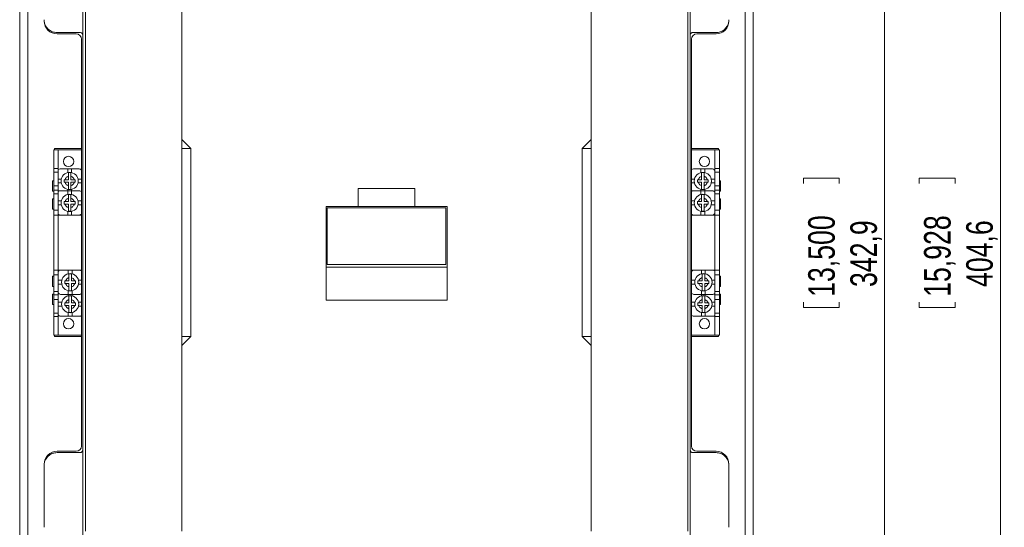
# Model space of a CAD drawing. Header units: millimetres. Extents: x 0 to 1189, y 0 to 841.
# Tile 4 of 10: x 172 to 427, y 499 to 631. Entities that reach past the tile are written whole.
import ezdxf

# ---------------------------------------------------------------- set-up
doc = ezdxf.new("R2010")
doc.units = ezdxf.units.MM
doc.styles.add('SLDTEXTSTYLE3', font='TXT', dxfattribs={"width": 0.75})
doc.dimstyles.new('SLDDIMSTYLE1', dxfattribs={"dimtxt": 6.879167, "dimasz": 6, "dimexe": 0, "dimexo": 0.0625, "dimgap": 1.719792, "dimtad": 2, "dimdec": 1, "dimlfac": 1.5, "dimrnd": 1e-09, "dimzin": 12, "dimdsep": 46, "dimtxsty": 'SLDTEXTSTYLE3', "dimblk1": 'CLOSED', "dimblk2": 'CLOSED', "dimsah": 1, "dimcen": 0.09, "dimadec": 0, "dimazin": 0, "dimtfac": 1, "dimtofl": 0, "dimtmove": 0, "dimatfit": 3, "dimldrblk": 'CLOSED', "dimfxl": 1, "dimtolj": 1, "dimtzin": 12, "dimarcsym": 0})

# ---------------------------------------------------------------- blocks, each defined once
blk = doc.blocks.new('_CLOSED')
at = {"color": 0, "linetype": 'ByBlock', "lineweight": -2}
for p, q in [((-1, 0.166667), (0, 0)), ((-1, 0.166667), (-1, -0.166667)), ((0, 0), (-1, -0.166667)), ((0, 0), (-1, 0))]:
    blk.add_line(p, q, dxfattribs=at)
blk = doc.blocks.new('*D8')
at = {"color": 7, "linetype": 'Continuous', "lineweight": 0}
for p, q in [((323.28, 687.34), (397.33, 687.34)), ((396.33, 687.34), (396.33, 458.74)), ((375.3, 589.73), (384.58, 589.73)), ((375.3, 589.73), (375.3, 588.34)), ((384.58, 589.73), (384.58, 588.34)), ((375.3, 556.22), (375.3, 557.61)), ((375.3, 556.22), (384.58, 556.22)), ((384.58, 556.22), (384.58, 557.61)), ((320.05, 458.74), (397.33, 458.74))]:
    blk.add_line(p, q, dxfattribs=at)
at = {"color": 7, "linetype": 'Continuous', "lineweight": 0, "xscale": 6, "yscale": 6}
for p, rotation in [((396.33, 687.34, 0.07), 90), ((396.33, 458.74, 0.07), 270)]:
    blk.add_blockref('_CLOSED', p, dxfattribs=dict(at, rotation=rotation))
at = {"color": 7, "linetype": 'Continuous', "lineweight": 0, "char_height": 6.879, "attachment_point": 1, "rotation": 90, "style": 'SLDTEXTSTYLE3'}
for s, insert in [('13,500', (376.54, 559)), ('342,9', (387.46, 561.55))]:
    blk.add_mtext(s, dxfattribs=dict(at, insert=insert))
blk = doc.blocks.new('*D9')
at = {"color": 7, "linetype": 'Continuous', "lineweight": 0}
for p, q in [((318.01, 708.74), (427.33, 708.74)), ((426.33, 708.74), (426.33, 439.03)), ((405.3, 589.73), (414.58, 589.73)), ((405.3, 589.73), (405.3, 588.34)), ((414.58, 589.73), (414.58, 588.34)), ((405.3, 556.22), (405.3, 557.61)), ((405.3, 556.22), (414.58, 556.22)), ((414.58, 556.22), (414.58, 557.61)), ((332.96, 439.03), (427.33, 439.03))]:
    blk.add_line(p, q, dxfattribs=at)
at = {"color": 7, "linetype": 'Continuous', "lineweight": 0, "xscale": 6, "yscale": 6}
for p, rotation in [((426.33, 708.74, 0.07), 90), ((426.33, 439.03, 0.07), 270)]:
    blk.add_blockref('_CLOSED', p, dxfattribs=dict(at, rotation=rotation))
at = {"color": 7, "linetype": 'Continuous', "lineweight": 0, "char_height": 6.879, "attachment_point": 1, "rotation": 90, "style": 'SLDTEXTSTYLE3'}
for s, insert in [('15,928', (406.54, 559)), ('404,6', (417.46, 561.55))]:
    blk.add_mtext(s, dxfattribs=dict(at, insert=insert))

msp = doc.modelspace()

# ---------------------------------------------------------------- linework, layer by layer
at = {"color": 7, "linetype": 'Continuous', "lineweight": 15}
for p, q in [((172.329, 666.376), (172.329, 481.709)), ((174.462, 666.376), (174.462, 481.709)), ((360.196, 481.709), (360.196, 666.376)), ((362.329, 481.709), (362.329, 666.376)), ((188.662, 497.368), (188.662, 648.717)), ((189.329, 647.709), (189.329, 498.376)), ((214.324, 599.709), (214.324, 647.709)), ((320.334, 647.709), (320.334, 599.709)), ((345.329, 647.709), (345.329, 498.376)), ((345.996, 648.717), (345.996, 497.368)), ((187.996, 627.384), (181.996, 627.384)), ((352.662, 627.384), (346.662, 627.384)), ((186.996, 627.043), (181.996, 627.043)), ((188.329, 520.376), (188.329, 625.709)), ((346.329, 625.709), (346.329, 520.376)), ((352.662, 627.043), (347.662, 627.043)), ((216.657, 597.376), (214.324, 599.709)), ((214.324, 599.709), (214.324, 597.376)), ((320.334, 599.709), (318, 597.376)), ((320.334, 599.709), (320.334, 597.376)), ((182.329, 597.043), (181.129, 597.043)), ((181.129, 597.043), (181.129, 592.176)), ((181.329, 597.376), (181.329, 597.043)), ((188.329, 597.376), (181.329, 597.376)), ((182.329, 592.176), (182.329, 597.043)), ((182.329, 592.176), (182.329, 597.043)), ((182.329, 597.043), (188.329, 597.043)), ((216.657, 597.376), (214.324, 597.376)), ((214.324, 597.376), (214.324, 548.709)), ((216.657, 548.709), (216.657, 597.376)), ((318, 597.376), (318, 548.709)), ((318, 597.376), (320.334, 597.376)), ((320.334, 597.376), (320.334, 548.709)), ((346.329, 597.376), (353.329, 597.376)), ((346.329, 597.043), (352.329, 597.043)), ((353.529, 597.043), (352.329, 597.043)), ((352.329, 592.176), (352.329, 597.043)), ((352.329, 597.043), (352.329, 592.176)), ((353.329, 597.376), (353.329, 597.043)), ((353.529, 592.176), (353.529, 597.043)), ((182.329, 592.176), (181.129, 592.176)), ((181.129, 592.176), (181.129, 591.301)), ((182.329, 591.301), (182.329, 592.176)), ((182.796, 592.109), (184.762, 592.109)), ((184.762, 591.153), (184.762, 592.109)), ((184.762, 592.109), (185.762, 592.109)), ((185.762, 592.109), (187.729, 592.109)), ((185.762, 592.109), (185.762, 591.153)), ((346.796, 592.109), (348.762, 592.109)), ((348.762, 591.153), (348.762, 592.109)), ((348.762, 592.109), (349.762, 592.109)), ((349.762, 592.109), (351.729, 592.109)), ((349.762, 592.109), (349.762, 591.153)), ((353.529, 592.176), (352.329, 592.176)), ((352.329, 592.176), (352.329, 591.301)), ((353.529, 591.301), (353.529, 592.176)), ((182.329, 591.301), (181.129, 591.301)), ((181.129, 591.301), (181.129, 587.736)), ((182.329, 587.736), (182.329, 591.301)), ((182.329, 589.476), (183.086, 589.476)), ((183.862, 588.643), (183.862, 589.309)), ((183.862, 589.309), (184.075, 589.309)), ((184.075, 589.309), (184.929, 589.309)), ((184.929, 589.309), (184.929, 590.164)), ((185.596, 590.164), (185.596, 589.309)), ((185.596, 589.309), (186.45, 589.309)), ((186.45, 589.309), (186.662, 589.309)), ((186.662, 589.309), (186.662, 588.643)), ((187.439, 589.476), (188.329, 589.476)), ((346.329, 589.476), (347.086, 589.476)), ((347.862, 588.643), (347.862, 589.309)), ((347.862, 589.309), (348.075, 589.309)), ((348.075, 589.309), (348.929, 589.309)), ((348.929, 589.309), (348.929, 590.164)), ((349.596, 590.164), (349.596, 589.309)), ((349.596, 589.309), (350.45, 589.309)), ((350.45, 589.309), (350.662, 589.309)), ((350.662, 589.309), (350.662, 588.643)), ((351.439, 589.476), (352.329, 589.476)), ((352.329, 591.301), (353.529, 591.301)), ((352.329, 591.301), (352.329, 587.736)), ((353.529, 587.736), (353.529, 591.301)), ((181.129, 589.043), (180.796, 589.043)), ((180.796, 589.043), (180.796, 586.376)), ((181.129, 587.736), (182.329, 587.736)), ((181.129, 587.736), (181.129, 586.576)), ((182.329, 586.576), (181.129, 586.576)), ((181.129, 586.576), (181.129, 585.695)), ((183.086, 588.476), (182.329, 588.476)), ((182.329, 587.736), (182.329, 586.576)), ((182.329, 585.695), (182.329, 586.576)), ((184.075, 588.643), (183.862, 588.643)), ((184.929, 588.643), (184.075, 588.643)), ((184.762, 586.443), (184.762, 586.799)), ((184.929, 587.789), (184.929, 588.643)), ((186.45, 588.643), (185.596, 588.643)), ((185.596, 588.643), (185.596, 587.789)), ((185.762, 586.799), (185.762, 586.443)), ((186.662, 588.643), (186.45, 588.643)), ((188.329, 588.476), (187.439, 588.476)), ((259.996, 587.043), (259.996, 582.376)), ((259.996, 587.043), (274.662, 587.043)), ((274.662, 587.043), (274.662, 582.376)), ((347.086, 588.476), (346.329, 588.476)), ((348.075, 588.643), (347.862, 588.643)), ((348.929, 588.643), (348.075, 588.643)), ((348.762, 586.443), (348.762, 586.799)), ((348.929, 587.789), (348.929, 588.643)), ((350.45, 588.643), (349.596, 588.643)), ((349.596, 588.643), (349.596, 587.789)), ((349.762, 586.799), (349.762, 586.443)), ((350.662, 588.643), (350.45, 588.643)), ((352.329, 588.476), (351.439, 588.476)), ((352.329, 587.736), (353.529, 587.736)), ((352.329, 586.576), (352.329, 587.736)), ((353.529, 586.576), (352.329, 586.576)), ((352.329, 586.576), (352.329, 585.695)), ((353.862, 589.043), (353.529, 589.043)), ((353.529, 586.576), (353.529, 587.736)), ((353.529, 585.695), (353.529, 586.576)), ((353.862, 586.376), (353.862, 589.043)), ((180.796, 586.376), (181.129, 586.376)), ((181.129, 584.376), (180.796, 584.376)), ((180.796, 584.376), (180.796, 581.709)), ((182.329, 585.695), (181.129, 585.695)), ((181.129, 585.695), (181.129, 581.401)), ((182.329, 581.401), (182.329, 585.695)), ((182.796, 586.443), (184.762, 586.443)), ((184.762, 585.486), (184.762, 586.443)), ((184.762, 586.443), (185.762, 586.443)), ((184.929, 583.643), (184.929, 584.497)), ((185.596, 584.497), (185.596, 583.643)), ((185.762, 586.443), (185.762, 585.486)), ((185.762, 586.443), (187.729, 586.443)), ((188.329, 586.219), (188.286, 586.143)), ((346.796, 586.443), (348.762, 586.443)), ((348.762, 585.486), (348.762, 586.443)), ((348.762, 586.443), (349.762, 586.443)), ((348.929, 583.643), (348.929, 584.497)), ((349.596, 584.497), (349.596, 583.643)), ((349.762, 586.443), (349.762, 585.486)), ((349.762, 586.443), (351.729, 586.443)), ((352.329, 586.219), (352.286, 586.143)), ((352.329, 585.695), (353.529, 585.695)), ((352.329, 585.695), (352.329, 581.401)), ((353.529, 586.376), (353.862, 586.376)), ((353.529, 581.401), (353.529, 585.695)), ((353.862, 584.376), (353.529, 584.376)), ((353.862, 581.709), (353.862, 584.376)), ((180.796, 581.709), (181.129, 581.709)), ((181.129, 581.401), (182.329, 581.401)), ((181.129, 581.401), (181.129, 580.176)), ((182.329, 583.809), (183.086, 583.809)), ((183.086, 582.809), (182.329, 582.809)), ((182.329, 581.401), (182.329, 580.176)), ((183.862, 582.976), (183.862, 583.643)), ((183.862, 583.643), (184.075, 583.643)), ((184.075, 582.976), (183.862, 582.976)), ((184.075, 583.643), (184.929, 583.643)), ((184.929, 582.976), (184.075, 582.976)), ((184.929, 582.122), (184.929, 582.976)), ((185.596, 583.643), (186.45, 583.643)), ((186.45, 582.976), (185.596, 582.976)), ((185.596, 582.976), (185.596, 582.122)), ((186.45, 583.643), (186.662, 583.643)), ((186.662, 582.976), (186.45, 582.976)), ((186.662, 583.643), (186.662, 582.976)), ((187.439, 583.809), (188.329, 583.809)), ((188.329, 582.809), (187.439, 582.809)), ((251.662, 582.376), (251.662, 566.709)), ((251.662, 582.376), (259.996, 582.376)), ((282.662, 582.051), (251.996, 582.051)), ((251.996, 582.051), (251.996, 567.384)), ((259.996, 582.376), (274.662, 582.376)), ((274.662, 582.376), (282.996, 582.376)), ((282.662, 567.384), (282.662, 582.051)), ((282.996, 582.376), (282.996, 566.709)), ((346.329, 583.809), (347.086, 583.809)), ((347.086, 582.809), (346.329, 582.809)), ((347.862, 582.976), (347.862, 583.643)), ((347.862, 583.643), (348.075, 583.643)), ((348.075, 582.976), (347.862, 582.976)), ((348.075, 583.643), (348.929, 583.643)), ((348.929, 582.976), (348.075, 582.976)), ((348.929, 582.122), (348.929, 582.976)), ((349.596, 583.643), (350.45, 583.643)), ((350.45, 582.976), (349.596, 582.976)), ((349.596, 582.976), (349.596, 582.122)), ((350.45, 583.643), (350.662, 583.643)), ((350.662, 582.976), (350.45, 582.976)), ((350.662, 583.643), (350.662, 582.976)), ((351.439, 583.809), (352.329, 583.809)), ((352.329, 582.809), (351.439, 582.809)), ((352.329, 581.401), (353.529, 581.401)), ((352.329, 580.176), (352.329, 581.401)), ((353.529, 581.709), (353.862, 581.709)), ((353.529, 580.176), (353.529, 581.401)), ((181.129, 580.176), (181.129, 565.909)), ((181.129, 580.176), (182.329, 580.176)), ((182.329, 580.309), (182.396, 580.309)), ((182.329, 565.909), (182.329, 580.176)), ((182.329, 580.176), (182.329, 565.909)), ((188.329, 580.176), (182.329, 580.176)), ((184.762, 580.176), (184.762, 581.133)), ((185.762, 581.133), (185.762, 580.176)), ((188.129, 580.309), (188.329, 580.309)), ((188.329, 580.443), (188.262, 580.443)), ((346.329, 580.309), (346.396, 580.309)), ((352.329, 580.176), (346.329, 580.176)), ((348.762, 580.176), (348.762, 581.133)), ((349.762, 581.133), (349.762, 580.176)), ((352.129, 580.309), (352.329, 580.309)), ((352.262, 580.443), (352.329, 580.443)), ((352.329, 580.176), (352.329, 565.909)), ((353.529, 580.176), (352.329, 580.176)), ((352.329, 565.909), (352.329, 580.176)), ((353.529, 565.909), (353.529, 580.176)), ((251.662, 566.709), (251.662, 558.153)), ((251.662, 566.709), (282.996, 566.709)), ((251.996, 567.384), (282.662, 567.384)), ((282.996, 566.709), (282.996, 558.153)), ((181.129, 564.376), (180.796, 564.376)), ((180.796, 564.376), (180.796, 561.709)), ((181.129, 565.909), (182.329, 565.909)), ((181.129, 565.909), (181.129, 564.685)), ((182.329, 564.685), (181.129, 564.685)), ((181.129, 564.685), (181.129, 560.391)), ((182.329, 565.909), (182.329, 564.685)), ((182.329, 565.909), (188.329, 565.909)), ((182.529, 565.776), (182.329, 565.776)), ((182.396, 565.643), (182.329, 565.643)), ((182.329, 560.391), (182.329, 564.685)), ((184.896, 564.953), (184.896, 565.909)), ((185.062, 563.109), (185.062, 563.964)), ((185.729, 563.964), (185.729, 563.109)), ((185.896, 565.909), (185.896, 564.953)), ((188.329, 565.776), (188.262, 565.776)), ((346.329, 565.909), (352.329, 565.909)), ((346.529, 565.776), (346.329, 565.776)), ((346.329, 565.643), (346.396, 565.643)), ((348.896, 564.953), (348.896, 565.909)), ((349.062, 563.109), (349.062, 563.964)), ((349.729, 563.964), (349.729, 563.109)), ((349.896, 565.909), (349.896, 564.953)), ((352.329, 565.776), (352.262, 565.776)), ((353.529, 565.909), (352.329, 565.909)), ((352.329, 564.685), (352.329, 565.909)), ((353.529, 564.685), (352.329, 564.685)), ((352.329, 564.685), (352.329, 560.391)), ((353.529, 564.685), (353.529, 565.909)), ((353.529, 560.391), (353.529, 564.685)), ((353.862, 564.376), (353.529, 564.376)), ((353.862, 561.709), (353.862, 564.376)), ((180.796, 561.709), (181.129, 561.709)), ((182.329, 563.276), (183.219, 563.276)), ((183.219, 562.276), (182.329, 562.276)), ((183.996, 562.443), (183.996, 563.109)), ((183.996, 563.109), (184.208, 563.109)), ((184.208, 562.443), (183.996, 562.443)), ((184.208, 563.109), (185.062, 563.109)), ((185.062, 562.443), (184.208, 562.443)), ((185.062, 561.589), (185.062, 562.443)), ((185.729, 563.109), (186.583, 563.109)), ((186.583, 562.443), (185.729, 562.443)), ((185.729, 562.443), (185.729, 561.589)), ((186.583, 563.109), (186.796, 563.109)), ((186.796, 562.443), (186.583, 562.443)), ((186.796, 563.109), (186.796, 562.443)), ((187.572, 563.276), (188.329, 563.276)), ((188.329, 562.276), (187.572, 562.276)), ((346.329, 563.276), (347.219, 563.276)), ((347.219, 562.276), (346.329, 562.276)), ((347.996, 562.443), (347.996, 563.109)), ((347.996, 563.109), (348.208, 563.109)), ((348.208, 562.443), (347.996, 562.443)), ((348.208, 563.109), (349.062, 563.109)), ((349.062, 562.443), (348.208, 562.443)), ((349.062, 561.589), (349.062, 562.443)), ((349.729, 563.109), (350.583, 563.109)), ((350.583, 562.443), (349.729, 562.443)), ((349.729, 562.443), (349.729, 561.589)), ((350.583, 563.109), (350.796, 563.109)), ((350.796, 562.443), (350.583, 562.443)), ((350.796, 563.109), (350.796, 562.443)), ((351.572, 563.276), (352.329, 563.276)), ((352.329, 562.276), (351.572, 562.276)), ((353.529, 561.709), (353.862, 561.709)), ((181.129, 559.709), (180.796, 559.709)), ((180.796, 559.709), (180.796, 557.043)), ((182.329, 560.391), (181.129, 560.391)), ((181.129, 560.391), (181.129, 559.509)), ((181.129, 559.509), (182.329, 559.509)), ((181.129, 559.509), (181.129, 558.349)), ((182.329, 559.509), (182.329, 560.391)), ((182.329, 559.867), (182.372, 559.943)), ((182.329, 559.509), (182.329, 558.349)), ((184.896, 559.643), (182.929, 559.643)), ((184.896, 559.643), (184.896, 560.599)), ((184.896, 559.286), (184.896, 559.643)), ((185.896, 559.643), (184.896, 559.643)), ((185.896, 560.599), (185.896, 559.643)), ((185.896, 559.643), (185.896, 559.286)), ((187.862, 559.643), (185.896, 559.643)), ((346.329, 559.867), (346.372, 559.943)), ((348.896, 559.643), (346.929, 559.643)), ((348.896, 559.643), (348.896, 560.599)), ((349.896, 559.643), (348.896, 559.643)), ((348.896, 559.286), (348.896, 559.643)), ((349.896, 560.599), (349.896, 559.643)), ((351.862, 559.643), (349.896, 559.643)), ((349.896, 559.643), (349.896, 559.286)), ((352.329, 560.391), (353.529, 560.391)), ((352.329, 560.391), (352.329, 559.509)), ((352.329, 559.509), (353.529, 559.509)), ((352.329, 558.349), (352.329, 559.509)), ((353.529, 559.509), (353.529, 560.391)), ((353.862, 559.709), (353.529, 559.709)), ((353.529, 558.349), (353.529, 559.509)), ((353.862, 557.043), (353.862, 559.709)), ((180.796, 557.043), (181.129, 557.043)), ((182.329, 558.349), (181.129, 558.349)), ((181.129, 558.349), (181.129, 554.785)), ((182.329, 554.785), (182.329, 558.349)), ((182.329, 557.609), (183.219, 557.609)), ((183.219, 556.609), (182.329, 556.609)), ((183.996, 556.776), (183.996, 557.443)), ((183.996, 557.443), (184.208, 557.443)), ((184.208, 556.776), (183.996, 556.776)), ((184.208, 557.443), (185.062, 557.443)), ((185.062, 556.776), (184.208, 556.776)), ((185.062, 557.443), (185.062, 558.297)), ((185.062, 555.922), (185.062, 556.776)), ((185.729, 558.297), (185.729, 557.443)), ((185.729, 557.443), (186.583, 557.443)), ((186.583, 556.776), (185.729, 556.776)), ((185.729, 556.776), (185.729, 555.922)), ((186.583, 557.443), (186.796, 557.443)), ((186.796, 556.776), (186.583, 556.776)), ((186.796, 557.443), (186.796, 556.776)), ((187.572, 557.609), (188.329, 557.609)), ((188.329, 556.609), (187.572, 556.609)), ((251.662, 558.153), (282.996, 558.153)), ((346.329, 557.609), (347.219, 557.609)), ((347.219, 556.609), (346.329, 556.609)), ((347.996, 556.776), (347.996, 557.443)), ((347.996, 557.443), (348.208, 557.443)), ((348.208, 556.776), (347.996, 556.776)), ((348.208, 557.443), (349.062, 557.443)), ((349.062, 556.776), (348.208, 556.776)), ((349.062, 557.443), (349.062, 558.297)), ((349.062, 555.922), (349.062, 556.776)), ((349.729, 558.297), (349.729, 557.443)), ((349.729, 557.443), (350.583, 557.443)), ((350.583, 556.776), (349.729, 556.776)), ((349.729, 556.776), (349.729, 555.922)), ((350.583, 557.443), (350.796, 557.443)), ((350.796, 556.776), (350.583, 556.776)), ((350.796, 557.443), (350.796, 556.776)), ((351.572, 557.609), (352.329, 557.609)), ((352.329, 556.609), (351.572, 556.609)), ((353.529, 558.349), (352.329, 558.349)), ((352.329, 558.349), (352.329, 554.785)), ((353.529, 554.785), (353.529, 558.349)), ((353.529, 557.043), (353.862, 557.043)), ((182.329, 554.785), (181.129, 554.785)), ((181.129, 554.785), (181.129, 553.909)), ((181.129, 553.909), (182.329, 553.909)), ((181.129, 553.909), (181.129, 549.043)), ((182.329, 553.909), (182.329, 554.785)), ((182.329, 553.909), (182.329, 549.043)), ((182.329, 549.043), (182.329, 553.909)), ((184.896, 553.976), (182.929, 553.976)), ((184.896, 553.976), (184.896, 554.933)), ((185.896, 553.976), (184.896, 553.976)), ((185.896, 554.933), (185.896, 553.976)), ((187.862, 553.976), (185.896, 553.976)), ((348.896, 553.976), (346.929, 553.976)), ((348.896, 553.976), (348.896, 554.933)), ((349.896, 553.976), (348.896, 553.976)), ((349.896, 554.933), (349.896, 553.976)), ((351.862, 553.976), (349.896, 553.976)), ((352.329, 554.785), (353.529, 554.785)), ((352.329, 554.785), (352.329, 553.909)), ((352.329, 553.909), (353.529, 553.909)), ((352.329, 553.909), (352.329, 549.043)), ((352.329, 553.909), (352.329, 549.043)), ((353.529, 553.909), (353.529, 554.785)), ((353.529, 549.043), (353.529, 553.909)), ((181.129, 549.043), (182.329, 549.043)), ((181.329, 549.043), (181.329, 548.709)), ((188.329, 548.709), (181.329, 548.709)), ((188.329, 549.043), (182.329, 549.043)), ((214.324, 546.376), (216.657, 548.709)), ((216.657, 548.709), (214.324, 548.709)), ((214.324, 548.709), (214.324, 546.376)), ((318, 548.709), (320.334, 546.376)), ((318, 548.709), (320.334, 548.709)), ((320.334, 548.709), (320.334, 546.376)), ((352.329, 549.043), (346.329, 549.043)), ((353.329, 548.709), (346.329, 548.709)), ((352.329, 549.043), (353.529, 549.043)), ((353.329, 549.043), (353.329, 548.709)), ((214.324, 498.376), (214.324, 546.376)), ((320.334, 546.376), (320.334, 498.376)), ((181.996, 519.043), (186.996, 519.043)), ((181.996, 518.701), (187.996, 518.701)), ((346.662, 518.701), (352.662, 518.701)), ((347.662, 519.043), (352.662, 519.043)), ((178.662, 499.368), (178.662, 515.368)), ((355.996, 515.368), (355.996, 499.368))]:
    msp.add_line(p, q, dxfattribs=at)
for centre, radius in [((184.996, 594.043), 1.333), ((349.662, 594.043), 1.333), ((185.262, 588.976), 2.233), ((349.262, 588.976), 2.233), ((185.262, 583.309), 2.233), ((349.262, 583.309), 2.233), ((185.396, 562.776), 2.233), ((349.396, 562.776), 2.233), ((185.396, 557.109), 2.233), ((349.396, 557.109), 2.233), ((184.996, 552.043), 1.333), ((349.662, 552.043), 1.333)]:
    msp.add_circle(centre, radius, dxfattribs=at)
for centre, radius, start, end in [((181.996, 630.376), 3.333, 180, 270), ((352.662, 630.376), 3.333, 270, 0), ((186.996, 625.709), 1.333, 0, 90), ((347.662, 625.709), 1.333, 90, 180), ((182.796, 591.443), 0.667, 90, 134.427), ((187.729, 591.443), 0.667, 25.84193, 90), ((346.796, 591.443), 0.667, 90, 134.427), ((351.729, 591.443), 0.667, 25.84193, 90), ((185.262, 588.976), 2.176, 81.18896, 98.81104), ((349.262, 588.976), 2.176, 81.18896, 98.81104), ((185.262, 588.976), 2.176, 261.18896, 278.81104), ((349.262, 588.976), 2.176, 261.18896, 278.81104), ((182.796, 585.776), 0.667, 90, 134.427), ((185.262, 583.309), 2.176, 81.18896, 98.81104), ((187.729, 585.776), 0.667, 25.84193, 90), ((346.796, 585.776), 0.667, 90, 134.427), ((349.262, 583.309), 2.176, 81.18896, 98.81104), ((351.729, 585.776), 0.667, 25.84193, 90), ((182.796, 580.843), 0.667, 225.573, 270), ((185.262, 583.309), 2.176, 261.18896, 278.81104), ((187.729, 580.843), 0.667, 270, 334.15807), ((346.796, 580.843), 0.667, 225.573, 270), ((349.262, 583.309), 2.176, 261.18896, 278.81104), ((351.729, 580.843), 0.667, 270, 334.15807), ((182.929, 565.243), 0.667, 90, 154.15807), ((185.396, 562.776), 2.176, 81.18896, 98.81104), ((187.862, 565.243), 0.667, 45.573, 90), ((346.929, 565.243), 0.667, 90, 154.15807), ((349.396, 562.776), 2.176, 81.18896, 98.81104), ((351.862, 565.243), 0.667, 45.573, 90), ((182.929, 560.309), 0.667, 205.84193, 270), ((185.396, 562.776), 2.176, 261.18896, 278.81104), ((185.396, 557.109), 2.176, 81.18896, 98.81104), ((187.862, 560.309), 0.667, 270, 314.427), ((346.929, 560.309), 0.667, 205.84193, 270), ((349.396, 562.776), 2.176, 261.18896, 278.81104), ((349.396, 557.109), 2.176, 81.18896, 98.81104), ((351.862, 560.309), 0.667, 270, 314.427), ((182.929, 554.643), 0.667, 205.84193, 270), ((185.396, 557.109), 2.176, 261.18896, 278.81104), ((187.862, 554.643), 0.667, 270, 314.427), ((346.929, 554.643), 0.667, 205.84193, 270), ((349.396, 557.109), 2.176, 261.18896, 278.81104), ((351.862, 554.643), 0.667, 270, 314.427), ((186.996, 520.376), 1.333, 270, 0), ((347.662, 520.376), 1.333, 180, 270), ((181.996, 515.709), 3.333, 90, 180), ((352.662, 515.709), 3.333, 0, 90)]:
    msp.add_arc(centre, radius, start, end, dxfattribs=at)
for points, knots in [([(181.996, 627.384), (181.574, 627.432), (180.733, 627.526), (179.722, 628.191), (179.048, 629.055), (178.711, 629.935), (178.676, 630.488), (178.662, 630.717)], [0, 0, 0, 0, 0.2483192, 0.4962297, 0.7102478, 0.879585, 1, 1, 1, 1]), ([(355.996, 630.717), (355.969, 630.401), (355.915, 629.77), (355.48, 628.843), (354.768, 628.054), (353.781, 627.494), (353.027, 627.42), (352.662, 627.384)], [0, 0, 0, 0, 0.16554572, 0.33030294, 0.55603221, 0.7848849, 1, 1, 1, 1]), ([(187.996, 627.384), (188.07, 627.377), (188.22, 627.362), (188.42, 627.247), (188.571, 627.078), (188.651, 626.891), (188.659, 626.767), (188.662, 626.717)], [0, 0, 0, 0, 0.2146377, 0.429279, 0.6438118, 0.8584005, 1, 1, 1, 1]), ([(345.996, 626.717), (346.003, 626.792), (346.018, 626.942), (346.133, 627.142), (346.302, 627.293), (346.489, 627.373), (346.613, 627.381), (346.662, 627.384)], [0, 0, 0, 0, 0.2146483, 0.4293004, 0.6439391, 0.8584986, 1, 1, 1, 1]), ([(184.075, 589.309), (184.11, 589.407), (184.182, 589.606), (184.381, 589.857), (184.633, 590.057), (184.831, 590.128), (184.929, 590.164)], [0, 0, 0, 0, 0.2458584, 0.4999961, 0.7541369, 1, 1, 1, 1]), ([(184.929, 590.164), (184.929, 590.285), (184.929, 590.525), (184.929, 590.836), (184.929, 591.034), (184.929, 591.102), (184.929, 591.127)], [0, 0, 0, 0, 0.291579, 0.57566138, 0.85023116, 1, 1, 1, 1]), ([(185.596, 591.127), (185.596, 591.078), (185.596, 590.982), (185.596, 590.719), (185.596, 590.435), (185.596, 590.243), (185.596, 590.164)], [0, 0, 0, 0, 0.2691577, 0.5382456, 0.809452, 1, 1, 1, 1]), ([(185.596, 590.164), (185.693, 590.128), (185.892, 590.057), (186.143, 589.857), (186.343, 589.606), (186.414, 589.407), (186.45, 589.309)], [0, 0, 0, 0, 0.245864, 0.500004, 0.7541416, 1, 1, 1, 1]), ([(348.075, 589.309), (348.11, 589.407), (348.182, 589.606), (348.381, 589.857), (348.633, 590.057), (348.831, 590.128), (348.929, 590.164)], [0, 0, 0, 0, 0.2458547, 0.49999483, 0.75413496, 1, 1, 1, 1]), ([(348.929, 590.164), (348.929, 590.285), (348.929, 590.525), (348.929, 590.836), (348.929, 591.034), (348.929, 591.102), (348.929, 591.127)], [0, 0, 0, 0, 0.291579, 0.57566138, 0.85023116, 1, 1, 1, 1]), ([(349.596, 591.127), (349.596, 591.078), (349.596, 590.982), (349.596, 590.719), (349.596, 590.435), (349.596, 590.243), (349.596, 590.164)], [0, 0, 0, 0, 0.2691577, 0.5382456, 0.809452, 1, 1, 1, 1]), ([(349.596, 590.164), (349.693, 590.128), (349.892, 590.057), (350.143, 589.857), (350.343, 589.606), (350.414, 589.407), (350.45, 589.309)], [0, 0, 0, 0, 0.24586353, 0.5000021, 0.75414067, 1, 1, 1, 1]), ([(184.929, 587.789), (184.831, 587.824), (184.633, 587.895), (184.381, 588.095), (184.182, 588.347), (184.11, 588.545), (184.075, 588.643)], [0, 0, 0, 0, 0.2458613, 0.5000003, 0.7541361, 1, 1, 1, 1]), ([(184.929, 586.826), (184.929, 586.874), (184.929, 586.97), (184.929, 587.233), (184.929, 587.518), (184.929, 587.709), (184.929, 587.789)], [0, 0, 0, 0, 0.2691593, 0.5382428, 0.8094509, 1, 1, 1, 1]), ([(186.45, 588.643), (186.414, 588.545), (186.343, 588.347), (186.143, 588.095), (185.892, 587.895), (185.693, 587.824), (185.596, 587.789)], [0, 0, 0, 0, 0.2458639, 0.4999996, 0.7541378, 1, 1, 1, 1]), ([(185.596, 587.789), (185.596, 587.667), (185.596, 587.427), (185.596, 587.116), (185.596, 586.918), (185.596, 586.85), (185.596, 586.826)], [0, 0, 0, 0, 0.2915729, 0.57565702, 0.85023363, 1, 1, 1, 1]), ([(348.929, 587.789), (348.831, 587.824), (348.633, 587.895), (348.381, 588.095), (348.182, 588.347), (348.11, 588.545), (348.075, 588.643)], [0, 0, 0, 0, 0.24586325, 0.50000153, 0.75413982, 1, 1, 1, 1]), ([(348.929, 586.826), (348.929, 586.874), (348.929, 586.97), (348.929, 587.233), (348.929, 587.518), (348.929, 587.709), (348.929, 587.789)], [0, 0, 0, 0, 0.2691593, 0.5382428, 0.8094509, 1, 1, 1, 1]), ([(350.45, 588.643), (350.414, 588.545), (350.343, 588.347), (350.143, 588.095), (349.892, 587.895), (349.693, 587.824), (349.596, 587.789)], [0, 0, 0, 0, 0.2458648, 0.5000015, 0.7541383, 1, 1, 1, 1]), ([(349.596, 587.789), (349.596, 587.667), (349.596, 587.427), (349.596, 587.116), (349.596, 586.918), (349.596, 586.85), (349.596, 586.826)], [0, 0, 0, 0, 0.2915729, 0.57565702, 0.85023363, 1, 1, 1, 1]), ([(184.075, 583.643), (184.11, 583.74), (184.182, 583.939), (184.381, 584.19), (184.633, 584.39), (184.831, 584.462), (184.929, 584.497)], [0, 0, 0, 0, 0.2458639, 0.4999997, 0.7541387, 1, 1, 1, 1]), ([(184.929, 584.497), (184.929, 584.618), (184.929, 584.858), (184.929, 585.169), (184.929, 585.367), (184.929, 585.436), (184.929, 585.46)], [0, 0, 0, 0, 0.2915732, 0.575657, 0.8502302, 1, 1, 1, 1]), ([(185.596, 585.46), (185.596, 585.412), (185.596, 585.315), (185.596, 585.052), (185.596, 584.768), (185.596, 584.576), (185.596, 584.497)], [0, 0, 0, 0, 0.2691622, 0.538245, 0.8094509, 1, 1, 1, 1]), ([(185.596, 584.497), (185.693, 584.462), (185.892, 584.39), (186.143, 584.19), (186.343, 583.939), (186.414, 583.74), (186.45, 583.643)], [0, 0, 0, 0, 0.2458622, 0.5000004, 0.7541361, 1, 1, 1, 1]), ([(348.075, 583.643), (348.11, 583.74), (348.182, 583.939), (348.381, 584.19), (348.633, 584.39), (348.831, 584.462), (348.929, 584.497)], [0, 0, 0, 0, 0.24586018, 0.49999847, 0.75413675, 1, 1, 1, 1]), ([(348.929, 584.497), (348.929, 584.618), (348.929, 584.858), (348.929, 585.169), (348.929, 585.367), (348.929, 585.436), (348.929, 585.46)], [0, 0, 0, 0, 0.2915732, 0.575657, 0.8502302, 1, 1, 1, 1]), ([(349.596, 585.46), (349.596, 585.412), (349.596, 585.315), (349.596, 585.052), (349.596, 584.768), (349.596, 584.576), (349.596, 584.497)], [0, 0, 0, 0, 0.2691622, 0.538245, 0.8094509, 1, 1, 1, 1]), ([(349.596, 584.497), (349.693, 584.462), (349.892, 584.39), (350.143, 584.19), (350.343, 583.939), (350.414, 583.74), (350.45, 583.643)], [0, 0, 0, 0, 0.24586174, 0.49999847, 0.75413519, 1, 1, 1, 1]), ([(184.929, 582.122), (184.831, 582.157), (184.633, 582.229), (184.381, 582.429), (184.182, 582.68), (184.11, 582.878), (184.075, 582.976)], [0, 0, 0, 0, 0.2458628, 0.4999984, 0.7541419, 1, 1, 1, 1]), ([(184.929, 581.159), (184.929, 581.207), (184.929, 581.304), (184.929, 581.567), (184.929, 581.851), (184.929, 582.043), (184.929, 582.122)], [0, 0, 0, 0, 0.2691602, 0.538241, 0.8094523, 1, 1, 1, 1]), ([(186.45, 582.976), (186.414, 582.878), (186.343, 582.68), (186.143, 582.429), (185.892, 582.229), (185.693, 582.157), (185.596, 582.122)], [0, 0, 0, 0, 0.245858, 0.5000015, 0.7541364, 1, 1, 1, 1]), ([(185.596, 582.122), (185.596, 582), (185.596, 581.76), (185.596, 581.45), (185.596, 581.252), (185.596, 581.183), (185.596, 581.159)], [0, 0, 0, 0, 0.2915793, 0.5756613, 0.8502277, 1, 1, 1, 1]), ([(348.929, 582.122), (348.831, 582.157), (348.633, 582.229), (348.381, 582.429), (348.182, 582.68), (348.11, 582.878), (348.075, 582.976)], [0, 0, 0, 0, 0.2458647, 0.4999996, 0.7541457, 1, 1, 1, 1]), ([(348.929, 581.159), (348.929, 581.207), (348.929, 581.304), (348.929, 581.567), (348.929, 581.851), (348.929, 582.043), (348.929, 582.122)], [0, 0, 0, 0, 0.2691602, 0.538241, 0.8094523, 1, 1, 1, 1]), ([(350.45, 582.976), (350.414, 582.878), (350.343, 582.68), (350.143, 582.429), (349.892, 582.229), (349.693, 582.157), (349.596, 582.122)], [0, 0, 0, 0, 0.24585897, 0.50000343, 0.75413683, 1, 1, 1, 1]), ([(349.596, 582.122), (349.596, 582), (349.596, 581.76), (349.596, 581.45), (349.596, 581.252), (349.596, 581.183), (349.596, 581.159)], [0, 0, 0, 0, 0.2915793, 0.5756613, 0.8502277, 1, 1, 1, 1]), ([(184.208, 563.109), (184.243, 563.207), (184.315, 563.406), (184.515, 563.657), (184.766, 563.857), (184.965, 563.928), (185.062, 563.964)], [0, 0, 0, 0, 0.24586367, 0.5000002, 0.75413853, 1, 1, 1, 1]), ([(185.062, 563.964), (185.062, 564.085), (185.062, 564.325), (185.062, 564.636), (185.062, 564.834), (185.062, 564.902), (185.062, 564.927)], [0, 0, 0, 0, 0.29157374, 0.575658, 0.85022655, 1, 1, 1, 1]), ([(185.729, 564.927), (185.729, 564.878), (185.729, 564.782), (185.729, 564.519), (185.729, 564.235), (185.729, 564.043), (185.729, 563.964)], [0, 0, 0, 0, 0.2691622, 0.538245, 0.8094509, 1, 1, 1, 1]), ([(185.729, 563.964), (185.827, 563.928), (186.025, 563.857), (186.276, 563.657), (186.476, 563.406), (186.548, 563.207), (186.583, 563.109)], [0, 0, 0, 0, 0.2458622, 0.5000004, 0.7541361, 1, 1, 1, 1]), ([(348.208, 563.109), (348.243, 563.207), (348.315, 563.406), (348.515, 563.657), (348.766, 563.857), (348.965, 563.928), (349.062, 563.964)], [0, 0, 0, 0, 0.24586018, 0.49999847, 0.75413675, 1, 1, 1, 1]), ([(349.062, 563.964), (349.062, 564.085), (349.062, 564.325), (349.062, 564.636), (349.062, 564.834), (349.062, 564.902), (349.062, 564.927)], [0, 0, 0, 0, 0.29157374, 0.575658, 0.85022655, 1, 1, 1, 1]), ([(349.729, 564.927), (349.729, 564.878), (349.729, 564.782), (349.729, 564.519), (349.729, 564.235), (349.729, 564.043), (349.729, 563.964)], [0, 0, 0, 0, 0.2691622, 0.538245, 0.8094509, 1, 1, 1, 1]), ([(349.729, 563.964), (349.827, 563.928), (350.025, 563.857), (350.276, 563.657), (350.476, 563.406), (350.548, 563.207), (350.583, 563.109)], [0, 0, 0, 0, 0.24586174, 0.49999847, 0.75413519, 1, 1, 1, 1]), ([(185.062, 561.589), (184.965, 561.624), (184.766, 561.696), (184.515, 561.895), (184.315, 562.147), (184.243, 562.345), (184.208, 562.443)], [0, 0, 0, 0, 0.2458629, 0.4999979, 0.7541422, 1, 1, 1, 1]), ([(185.062, 560.626), (185.062, 560.674), (185.062, 560.77), (185.062, 561.033), (185.062, 561.318), (185.062, 561.509), (185.062, 561.589)], [0, 0, 0, 0, 0.2691602, 0.538241, 0.8094523, 1, 1, 1, 1]), ([(186.583, 562.443), (186.548, 562.345), (186.476, 562.147), (186.276, 561.895), (186.025, 561.696), (185.827, 561.624), (185.729, 561.589)], [0, 0, 0, 0, 0.245858, 0.5000015, 0.7541364, 1, 1, 1, 1]), ([(185.729, 561.589), (185.729, 561.467), (185.729, 561.227), (185.729, 560.916), (185.729, 560.718), (185.729, 560.65), (185.729, 560.626)], [0, 0, 0, 0, 0.2915793, 0.5756613, 0.8502277, 1, 1, 1, 1]), ([(349.062, 561.589), (348.965, 561.624), (348.766, 561.696), (348.515, 561.895), (348.315, 562.147), (348.243, 562.345), (348.208, 562.443)], [0, 0, 0, 0, 0.2458647, 0.4999996, 0.7541457, 1, 1, 1, 1]), ([(349.062, 560.626), (349.062, 560.674), (349.062, 560.77), (349.062, 561.033), (349.062, 561.318), (349.062, 561.509), (349.062, 561.589)], [0, 0, 0, 0, 0.2691602, 0.538241, 0.8094523, 1, 1, 1, 1]), ([(350.583, 562.443), (350.548, 562.345), (350.476, 562.147), (350.276, 561.895), (350.025, 561.696), (349.827, 561.624), (349.729, 561.589)], [0, 0, 0, 0, 0.24585897, 0.50000343, 0.75413683, 1, 1, 1, 1]), ([(349.729, 561.589), (349.729, 561.467), (349.729, 561.227), (349.729, 560.916), (349.729, 560.718), (349.729, 560.65), (349.729, 560.626)], [0, 0, 0, 0, 0.2915793, 0.5756613, 0.8502277, 1, 1, 1, 1]), ([(185.062, 558.297), (185.062, 558.418), (185.062, 558.658), (185.062, 558.969), (185.062, 559.167), (185.062, 559.236), (185.062, 559.26)], [0, 0, 0, 0, 0.2915762, 0.5756597, 0.8502306, 1, 1, 1, 1]), ([(185.729, 559.26), (185.729, 559.212), (185.729, 559.115), (185.729, 558.852), (185.729, 558.568), (185.729, 558.376), (185.729, 558.297)], [0, 0, 0, 0, 0.2691585, 0.5382442, 0.8094514, 1, 1, 1, 1]), ([(349.062, 558.297), (349.062, 558.418), (349.062, 558.658), (349.062, 558.969), (349.062, 559.167), (349.062, 559.236), (349.062, 559.26)], [0, 0, 0, 0, 0.2915762, 0.5756597, 0.8502306, 1, 1, 1, 1]), ([(349.729, 559.26), (349.729, 559.212), (349.729, 559.115), (349.729, 558.852), (349.729, 558.568), (349.729, 558.376), (349.729, 558.297)], [0, 0, 0, 0, 0.2691585, 0.5382442, 0.8094514, 1, 1, 1, 1]), ([(184.208, 557.443), (184.243, 557.54), (184.315, 557.739), (184.515, 557.99), (184.766, 558.19), (184.965, 558.262), (185.062, 558.297)], [0, 0, 0, 0, 0.2458611, 0.4999988, 0.7541359, 1, 1, 1, 1]), ([(185.062, 555.922), (184.965, 555.957), (184.766, 556.029), (184.515, 556.229), (184.315, 556.48), (184.243, 556.678), (184.208, 556.776)], [0, 0, 0, 0, 0.2458621, 0.4999986, 0.7541357, 1, 1, 1, 1]), ([(185.062, 554.959), (185.062, 555.007), (185.062, 555.104), (185.062, 555.367), (185.062, 555.651), (185.062, 555.843), (185.062, 555.922)], [0, 0, 0, 0, 0.26915826, 0.53824071, 0.80944765, 1, 1, 1, 1]), ([(185.729, 558.297), (185.827, 558.262), (186.025, 558.19), (186.276, 557.99), (186.476, 557.739), (186.548, 557.54), (186.583, 557.443)], [0, 0, 0, 0, 0.2458649, 0.5000017, 0.7541386, 1, 1, 1, 1]), ([(186.583, 556.776), (186.548, 556.678), (186.476, 556.48), (186.276, 556.229), (186.025, 556.029), (185.827, 555.957), (185.729, 555.922)], [0, 0, 0, 0, 0.2458645, 0.5000008, 0.7541372, 1, 1, 1, 1]), ([(185.729, 555.922), (185.729, 555.8), (185.729, 555.56), (185.729, 555.25), (185.729, 555.052), (185.729, 554.983), (185.729, 554.959)], [0, 0, 0, 0, 0.2915759, 0.5756592, 0.8502324, 1, 1, 1, 1]), ([(348.208, 557.443), (348.243, 557.54), (348.315, 557.739), (348.515, 557.99), (348.766, 558.19), (348.965, 558.262), (349.062, 558.297)], [0, 0, 0, 0, 0.2458577, 0.4999971, 0.7541341, 1, 1, 1, 1]), ([(349.062, 555.922), (348.965, 555.957), (348.766, 556.029), (348.515, 556.229), (348.315, 556.48), (348.243, 556.678), (348.208, 556.776)], [0, 0, 0, 0, 0.2458638, 0.5000003, 0.7541392, 1, 1, 1, 1]), ([(349.062, 554.959), (349.062, 555.007), (349.062, 555.104), (349.062, 555.367), (349.062, 555.651), (349.062, 555.843), (349.062, 555.922)], [0, 0, 0, 0, 0.26915826, 0.53824071, 0.80944765, 1, 1, 1, 1]), ([(349.729, 558.297), (349.827, 558.262), (350.025, 558.19), (350.276, 557.99), (350.476, 557.739), (350.548, 557.54), (350.583, 557.443)], [0, 0, 0, 0, 0.2458644, 0.4999998, 0.7541377, 1, 1, 1, 1]), ([(350.583, 556.776), (350.548, 556.678), (350.476, 556.48), (350.276, 556.229), (350.025, 556.029), (349.827, 555.957), (349.729, 555.922)], [0, 0, 0, 0, 0.2458654, 0.50000274, 0.75413767, 1, 1, 1, 1]), ([(349.729, 555.922), (349.729, 555.8), (349.729, 555.56), (349.729, 555.25), (349.729, 555.052), (349.729, 554.983), (349.729, 554.959)], [0, 0, 0, 0, 0.2915759, 0.5756592, 0.8502324, 1, 1, 1, 1]), ([(178.662, 515.368), (178.689, 515.684), (178.743, 516.316), (179.178, 517.242), (179.89, 518.032), (180.877, 518.592), (181.63, 518.666), (181.996, 518.701)], [0, 0, 0, 0, 0.1655462, 0.3303024, 0.5560318, 0.7848843, 1, 1, 1, 1]), ([(188.662, 519.368), (188.655, 519.293), (188.64, 519.143), (188.525, 518.943), (188.356, 518.793), (188.169, 518.713), (188.045, 518.705), (187.996, 518.701)], [0, 0, 0, 0, 0.2146491, 0.4293013, 0.6439309, 0.8584936, 1, 1, 1, 1]), ([(346.662, 518.701), (346.587, 518.709), (346.438, 518.723), (346.238, 518.838), (346.087, 519.007), (346.007, 519.195), (345.999, 519.319), (345.996, 519.368)], [0, 0, 0, 0, 0.2146374, 0.4292876, 0.6438165, 0.8584003, 1, 1, 1, 1]), ([(352.662, 518.701), (353.083, 518.654), (353.925, 518.559), (354.935, 517.894), (355.61, 517.031), (355.947, 516.15), (355.981, 515.598), (355.996, 515.368)], [0, 0, 0, 0, 0.24831897, 0.49622927, 0.71024678, 0.879584, 1, 1, 1, 1])]:
    msp.add_open_spline(points, degree=3, knots=knots, dxfattribs=at)

# ---------------------------------------------------------------- dimensions: what is measured, and where the dimension line sits
at = {"color": 7, "linetype": 'Continuous', "lineweight": 0}
for base, p1, p2, picture, middle in [((426.329, 439.028), (317.012, 708.743), (331.962, 439.028), '*D9', (426.329, 572.976)), ((396.329, 458.743), (322.279, 687.343), (319.046, 458.743), '*D8', (396.329, 572.976))]:
    dim = msp.add_linear_dim(base=base, p1=p1, p2=p2, angle=90, dimstyle='SLDDIMSTYLE1', dxfattribs=at)
    dim.commit()
    dim.dimension.update_dxf_attribs({"geometry": picture, "text_midpoint": middle, "dimtype": 160})

doc.saveas('drawing.dxf')
